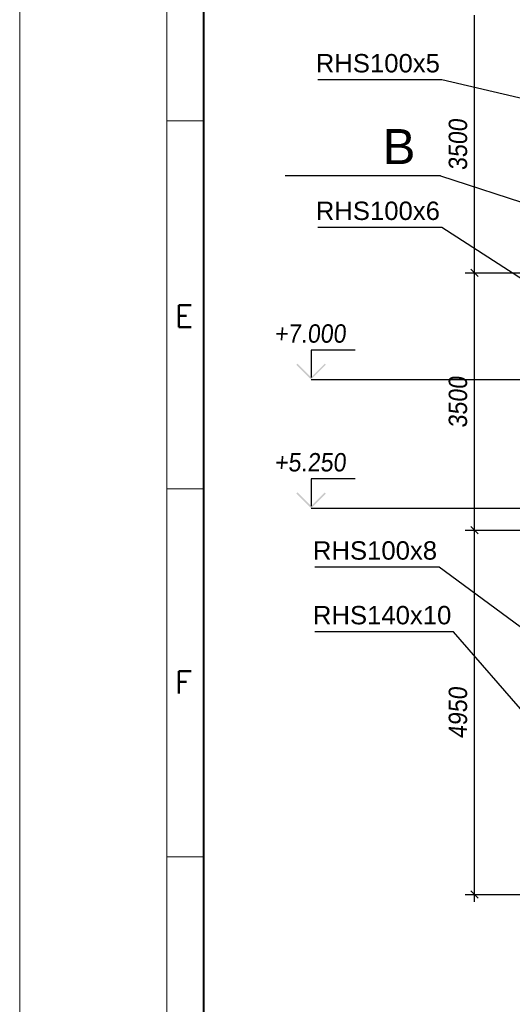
# Paper-space layout 'A0 Advance Steel' of a CAD drawing. Header units: millimetres. Extents: x 209 to 803, y 321 to 741.
# Tile 2 of 52: x 209 to 276, y 401 to 535. Entities that reach past the tile are written whole.
import ezdxf

# ---------------------------------------------------------------- set-up
doc = ezdxf.new("R2010")
doc.units = ezdxf.units.MM
doc.layers.get('0').update_dxf_attribs({"linetype": 'CONTINUOUS'})
for name, color, linetype, lineweight in [('5', 7, 'CONTINUOUS', 15), ('RAHM2', 1, 'CONTINUOUS', 15), ('RAHM3', 51, 'CONTINUOUS', 30), ('RAHM5', 3, 'CONTINUOUS', 40)]:
    doc.layers.add(name, color=color, linetype=linetype, lineweight=lineweight)
doc.layers.add('AS_DIM_ON', color=7, linetype='CONTINUOUS')
doc.layers.add('AS_INS_ON', color=7, linetype='CONTINUOUS')
doc.styles.add('Arial', font='arial.ttf')
doc.styles.add('ARIAL_1', font='arial.ttf', dxfattribs={"width": 0.9, "oblique": 5})
doc.styles.add('CalloutText_Big', font='arial.ttf', dxfattribs={"height": 4.76})
doc.styles.add('ROMANS', font='romans.shx', dxfattribs={"width": 0.9})
doc.styles.get("Standard").update_dxf_attribs({"font": 'arial.ttf', "width": 0.9, "oblique": 5})

# ---------------------------------------------------------------- blocks, each defined once
blk = doc.blocks.new('132QEWDSAASD')
at = {"layer": 'RAHM2'}
for p, q in [((20, 297), (20, 0)), ((20, 200), (25, 200)), ((20, 150), (25, 150)), ((20, 100), (25, 100))]:
    blk.add_line(p, q, dxfattribs=at)
blk.add_lwpolyline([(0, 0), (0, 420), (594, 420), (594, 0)], close=True, dxfattribs=at)
at = {"layer": 'RAHM5'}
blk.add_line((25, 297), (25, 5), dxfattribs=at)
at = {"layer": 'RAHM3', "style": 'ROMANS'}
for s, p in [('E', (21.13, 171.95)), ('F', (21.13, 122.2))]:
    blk.add_text(s, height=3, dxfattribs=at).set_placement(p)
blk = doc.blocks.new('5ytrhfgvc')
at = {"layer": '5'}
blk.add_blockref('132QEWDSAASD', (0, 0), dxfattribs=at)

psp = doc.layouts.new('A0 Advance Steel')

# ---------------------------------------------------------------- hatches: boundary and pattern name
at = {"layer": 'AS_INS_ON'}
for points in [[(246.76, 488.26), (246.62, 488.11), (248.62, 486.11), (250.62, 488.11), (250.47, 488.26), (248.62, 486.4)], [(246.76, 470.76), (246.62, 470.61), (248.62, 468.61), (250.62, 470.61), (250.47, 470.76), (248.62, 468.9)]]:
    psp.add_hatch(color=7, dxfattribs=at).paths.add_polyline_path(points)

# ---------------------------------------------------------------- linework, layer by layer
at = {"color": 7}
for points in [[(302.67, 518.39), (266.41, 526.85), (249.52, 526.85)], [(302.67, 483.39), (266.41, 506.79), (249.52, 506.79)], [(299.26, 436.14), (266.02, 460.62), (249.13, 460.62)], [(288.01, 428.78), (267.96, 451.83), (249.13, 451.83)]]:
    psp.add_lwpolyline(points, dxfattribs=at)
at = {"layer": 'AS_DIM_ON', "color": 8}
for p, q in [((270.83, 500.62), (270.83, 535.62)), ((269.58, 500.62), (289.81, 500.62)), ((270.83, 465.62), (270.83, 500.62)), ((269.58, 465.62), (289.81, 465.62)), ((270.83, 415.11), (270.83, 465.62)), ((269.58, 416.11), (283.21, 416.11))]:
    psp.add_line(p, q, dxfattribs=at)
at = {"layer": 'AS_DIM_ON', "color": 8, "linetype": 'ByBlock', "lineweight": -2}
for p, q in [((271.33, 500.12), (270.33, 501.12)), ((270.33, 501.12), (271.33, 500.12)), ((271.33, 465.12), (270.33, 466.12)), ((270.33, 466.12), (271.33, 465.12)), ((270.33, 416.61), (271.33, 415.61))]:
    psp.add_line(p, q, dxfattribs=at)
at = {"layer": 'AS_INS_ON'}
for q in [(245.1, 513.78), (287.07, 507.03)]:
    psp.add_line((266.21, 513.78), q, dxfattribs=at)
at = {"layer": 'AS_INS_ON', "color": 7}
for p, q in [((254.62, 490.11, -37404.17), (248.62, 490.11, -37404.17)), ((248.62, 490.11, -37404.17), (248.62, 486.4, -37404.17)), ((248.62, 486.11), (289.99, 486.11)), ((254.62, 472.61, -37364.08), (248.62, 472.61, -37364.08)), ((248.62, 472.61, -37364.08), (248.62, 468.9, -37364.08)), ((248.62, 468.61), (291.95, 468.61))]:
    psp.add_line(p, q, dxfattribs=at)

# ---------------------------------------------------------------- block references
at = {"layer": '5'}
psp.add_blockref('5ytrhfgvc', (208.99, 321.25), dxfattribs=at)

# ---------------------------------------------------------------- texts
at = {"color": 7, "style": 'Arial'}
for s, p in [('RHS100x5', (249.25, 527.85)), ('RHS100x6', (249.25, 507.79)), ('RHS100x8', (248.86, 461.62)), ('RHS140x10', (248.86, 452.83))]:
    psp.add_text(s, height=2.5, dxfattribs=at).set_placement(p)
at = {"layer": 'AS_DIM_ON', "color": 9, "style": 'ARIAL_1', "oblique": 5, "width": 0.9}
for s, p in [('3500', (269.83, 514.52)), ('3500', (269.83, 479.52)), ('4950', (269.83, 437.31))]:
    psp.add_text(s, height=2.5, rotation=90, dxfattribs=at).set_placement(p)
at = {"layer": 'AS_INS_ON', "style": 'CalloutText_Big'}
psp.add_text('B', height=4.76, dxfattribs=at).set_placement((258.37, 515.39))
at = {"layer": 'AS_INS_ON', "color": 7, "oblique": 5, "width": 0.9}
for s, p in [('+7.000', (243.64, 491.11)), ('+5.250', (243.64, 473.61))]:
    psp.add_text(s, height=2.5, dxfattribs=at).set_placement(p)

doc.saveas('drawing.dxf')
